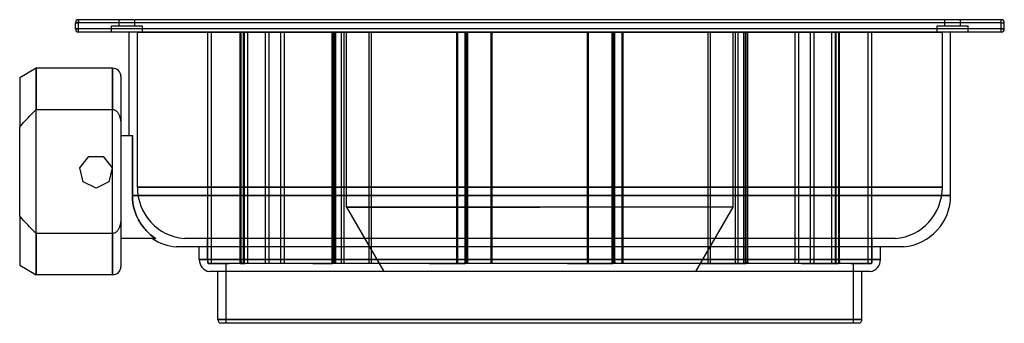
# Model space of a CAD drawing. Header units: millimetres. Extents: x -252 to 225, y -74 to 74.
import ezdxf

# ---------------------------------------------------------------- set-up
doc = ezdxf.new("R2010")
doc.units = ezdxf.units.MM
doc.layers.add('HIDDEN', color=7, linetype='Continuous')
doc.layers.add('THICK', color=7, linetype='Continuous')

msp = doc.modelspace()

# ---------------------------------------------------------------- linework, layer by layer
at = {"layer": 'HIDDEN'}
for p, q in [((-225, 72), (-223.5, 72)), ((-225, 72), (-225, 72)), ((-223.5, 73.5), (-223.5, 73.5)), ((-223.5, 72), (-223.5, 73.5)), ((-223.5, 69), (-223.5, 72)), ((223.5, 72), (-223.5, 72)), ((-203.75, 70.5), (-203.75, 73.5)), ((-203.75, 70.5), (-203.75, 73.5)), ((-196.25, 70.5), (-196.25, 73.5)), ((-196.25, 70.5), (-196.25, 73.5)), ((196.25, 70.5), (196.25, 73.5)), ((196.25, 70.5), (196.25, 73.5)), ((203.75, 70.5), (203.75, 73.5)), ((203.75, 70.5), (203.75, 73.5)), ((223.5, 73.5), (223.5, 73.5)), ((223.5, 72), (223.5, 73.5)), ((223.5, 72), (225, 72)), ((223.5, 69), (223.5, 72)), ((225, 72), (225, 72)), ((-225, 69), (-223.5, 69)), ((-225, 69), (-225, 69)), ((-223.5, 67.5), (-223.5, 69)), ((223.5, 69), (-223.5, 69)), ((-223.5, 67.5), (-223.5, 67.5)), ((-207.5, 70.5), (-200, 70.5)), ((-207.5, 67.5), (-207.5, 70.5)), ((-207.5, 67.5), (-207.5, 70.5)), ((-200, 70.5), (-192.5, 70.5)), ((-195, 67.5), (0, 67.5)), ((-195, -7.6), (-195, 67.5)), ((-192.5, 67.5), (-192.5, 70.5)), ((-192.5, 67.5), (-192.5, 70.5)), ((-160.89, -43.74), (-160.89, 67.5)), ((-159.11, -44.5), (-159.11, 67.5)), ((-145.15, -43.74), (-145.15, 67.5)), ((-144.76, -43.74), (-144.76, 67.5)), ((-143.55, -44.5), (-143.55, 67.5)), ((-143.4, -44.6), (-143.4, 67.5)), ((-143.16, -44.5), (-143.16, 67.5)), ((-141.41, -44.6), (-141.41, 67.5)), ((-132.93, -44.6), (-132.93, 67.5)), ((-131.11, -44.6), (-131.11, 67.5)), ((-125.48, -44.6), (-125.48, 67.5)), ((-123.7, -44.6), (-123.7, 67.5)), ((-100.67, -43.74), (-100.67, 67.5)), ((-99.96, -43.74), (-99.96, 67.5)), ((-99.56, -44.5), (-99.56, 67.5)), ((-98.85, -44.5), (-98.85, 67.5)), ((-96.12, -44.6), (-96.12, 67.5)), ((-94.84, -44.6), (-94.84, 67.5)), ((-93.6, -17.3), (-93.6, 67.5)), ((-82.7, -44.6), (-82.7, 67.5)), ((-81.49, -44.6), (-81.49, 67.5)), ((-40.28, -44.6), (-40.28, 67.5)), ((-39.79, -44.6), (-39.79, 67.5)), ((-36.24, -43.74), (-36.24, 67.5)), ((-35.85, -44.5), (-35.85, 67.5)), ((-35.36, -43.74), (-35.36, 67.5)), ((-34.96, -44.5), (-34.96, 67.5)), ((-23.54, -44.6), (-23.54, 67.5)), ((-23.14, -44.6), (-23.14, 67.5)), ((0, 67.5), (195, 67.5)), ((23.14, -44.6), (23.14, 67.5)), ((23.54, -44.6), (23.54, 67.5)), ((34.96, -44.5), (34.96, 67.5)), ((35.36, -43.74), (35.36, 67.5)), ((35.85, -44.5), (35.85, 67.5)), ((36.24, -43.74), (36.24, 67.5)), ((39.79, -44.6), (39.79, 67.5)), ((40.28, -44.6), (40.28, 67.5)), ((81.49, -44.6), (81.49, 67.5)), ((82.7, -44.6), (82.7, 67.5)), ((93.6, -17.3), (93.6, 67.5)), ((94.84, -44.6), (94.84, 67.5)), ((96.12, -44.6), (96.12, 67.5)), ((98.85, -44.5), (98.85, 67.5)), ((99.56, -44.5), (99.56, 67.5)), ((99.96, -43.74), (99.96, 67.5)), ((100.67, -43.74), (100.67, 67.5)), ((123.7, -44.6), (123.7, 67.5)), ((125.48, -44.6), (125.48, 67.5)), ((131.11, -44.6), (131.11, 67.5)), ((132.93, -44.6), (132.93, 67.5)), ((141.41, -44.6), (141.41, 67.5)), ((143.16, -44.5), (143.16, 67.5)), ((143.4, -44.6), (143.4, 67.5)), ((143.55, -44.5), (143.55, 67.5)), ((144.76, -43.74), (144.76, 67.5)), ((145.15, -43.74), (145.15, 67.5)), ((159.11, -44.5), (159.11, 67.5)), ((160.89, -43.74), (160.89, 67.5)), ((192.5, 70.5), (200, 70.5)), ((192.5, 67.5), (192.5, 70.5)), ((192.5, 67.5), (192.5, 70.5)), ((195, -7.6), (195, 67.5)), ((200, 70.5), (207.5, 70.5)), ((207.5, 67.5), (207.5, 70.5)), ((207.5, 67.5), (207.5, 70.5)), ((223.5, 69), (225, 69)), ((223.5, 67.5), (223.5, 69)), ((223.5, 67.5), (223.5, 67.5)), ((225, 69), (225, 69)), ((-244, 0), (-244, 50)), ((-207, 0), (-207, 50)), ((-203, 17.5), (-203, 17.5)), ((-197.42, -11.6), (-197.42, 17.5)), ((-218.47, 7.21), (-218.47, 7.21)), ((-211.53, 7.21), (-211.53, 7.21)), ((-222.8, 1.78), (-222.8, 1.78)), ((-207.2, 1.78), (-207.2, 1.78)), ((-244, -50), (-244, 0)), ((-207, -50), (-207, 0)), ((-221.25, -4.99), (-221.25, -4.99)), ((-215, -8), (-215, -8)), ((-208.75, -4.99), (-208.75, -4.99)), ((0, -7.6), (-195, -7.6)), ((-195, -7.6), (0, -7.6)), ((195, -7.6), (0, -7.6)), ((0, -7.6), (195, -7.6)), ((-197.41, -12.34), (-197.42, -11.6)), ((-197.42, -11.6), (0, -11.6)), ((-197.38, -13.1), (-197.41, -12.34)), ((-197.32, -13.87), (-197.38, -13.1)), ((-197.24, -14.65), (-197.32, -13.87)), ((0, -11.6), (199, -11.6)), ((-197.13, -15.43), (-197.24, -14.65)), ((-196.99, -16.22), (-197.13, -15.43)), ((-196.83, -17), (-196.99, -16.22)), ((-196.64, -17.77), (-196.83, -17)), ((-196.44, -18.53), (-196.64, -17.77)), ((-196.21, -19.27), (-196.44, -18.53)), ((-93.6, -17.3), (-75.59, -48.5)), ((0, -17.3), (-93.6, -17.3)), ((-93.6, -17.3), (0, -17.3)), ((93.6, -17.3), (0, -17.3)), ((93.6, -17.3), (0, -17.3)), ((75.59, -48.5), (93.6, -17.3)), ((-195.96, -20), (-196.21, -19.27)), ((-195.69, -20.71), (-195.96, -20)), ((-195.41, -21.39), (-195.69, -20.71)), ((-195.11, -22.07), (-195.41, -21.39)), ((-194.77, -22.76), (-195.11, -22.07)), ((-194.41, -23.45), (-194.77, -22.76)), ((-194.03, -24.13), (-194.41, -23.45)), ((-193.62, -24.81), (-194.03, -24.13)), ((-193.18, -25.48), (-193.62, -24.81)), ((-192.73, -26.13), (-193.18, -25.48)), ((-192.26, -26.77), (-192.73, -26.13)), ((-191.77, -27.38), (-192.26, -26.77)), ((-191.26, -27.97), (-191.77, -27.38)), ((-190.75, -28.54), (-191.26, -27.97)), ((-190.24, -29.08), (-190.75, -28.54)), ((-203, -32.5), (-203, -32.5)), ((-189.71, -29.6), (-190.24, -29.08)), ((-189.16, -30.11), (-189.71, -29.6)), ((-188.58, -30.62), (-189.16, -30.11)), ((-187.98, -31.11), (-188.58, -30.62)), ((-187.35, -31.59), (-187.98, -31.11)), ((-186.71, -32.06), (-187.35, -31.59)), ((-186.05, -32.5), (-186.71, -32.06)), ((172.23, -32.5), (-172.23, -32.5)), ((-161, -42.6), (-161, -32.5)), ((161, -42.6), (161, -32.5)), ((-165, -42.6), (0, -42.6)), ((0, -42.6), (-161, -42.6)), ((-161, -42.6), (0, -42.6)), ((0, -42.6), (165, -42.6)), ((161, -42.6), (0, -42.6)), ((0, -42.6), (161, -42.6)), ((-160.86, -43.87), (-160.89, -43.74)), ((-160.89, -43.74), (-160.86, -43.88)), ((-160.83, -44), (-160.86, -43.87)), ((-160.86, -43.88), (-160.83, -44.01)), ((-160.8, -44.13), (-160.83, -44)), ((-160.83, -44.01), (-160.8, -44.14)), ((-160.77, -44.25), (-160.8, -44.13)), ((-160.8, -44.14), (-160.76, -44.26)), ((-160.73, -44.38), (-160.77, -44.25)), ((-160.76, -44.26), (-160.73, -44.38)), ((-160.69, -44.5), (-160.73, -44.38)), ((-160.73, -44.38), (-160.69, -44.5)), ((-145.14, -44.5), (-160.69, -44.5)), ((-160.69, -44.5), (-150.59, -44.5)), ((-152, -73.5), (-152, -44.5)), ((-151.26, -44.6), (-151.26, -44.5)), ((-144.65, -44.6), (-151.26, -44.6)), ((-144.93, -44.5), (-150.59, -44.5)), ((-150.59, -44.5), (-150.59, -44.6)), ((-145.12, -43.87), (-145.15, -43.74)), ((-145.15, -43.74), (-145.15, -43.88)), ((-145.15, -43.88), (-145.15, -44.01)), ((-145.15, -44.01), (-145.15, -44.14)), ((-145.15, -44.14), (-145.15, -44.26)), ((-145.15, -44.26), (-145.15, -44.38)), ((-145.15, -44.38), (-145.14, -44.5)), ((-145.14, -44.5), (-144.65, -44.5)), ((-145.09, -44), (-145.12, -43.87)), ((-145.06, -44.13), (-145.09, -44)), ((-145.02, -44.25), (-145.06, -44.13)), ((-144.97, -44.38), (-145.02, -44.25)), ((-144.93, -44.5), (-144.97, -44.38)), ((-100.85, -44.5), (-144.93, -44.5)), ((-144.74, -43.87), (-144.76, -43.74)), ((-144.76, -43.74), (-144.71, -43.88)), ((-144.72, -44), (-144.74, -43.87)), ((-144.7, -44.13), (-144.72, -44)), ((-144.71, -43.88), (-144.65, -44.01)), ((-144.68, -44.25), (-144.7, -44.13)), ((-144.65, -44.38), (-144.68, -44.25)), ((-144.65, -44.01), (-144.6, -44.14)), ((-144.62, -44.5), (-144.65, -44.38)), ((-144.65, -44.5), (-144.65, -44.6)), ((-144.65, -44.6), (-142.77, -44.6)), ((-144.6, -44.14), (-144.54, -44.26)), ((-144.54, -44.26), (-144.47, -44.38)), ((-144.47, -44.38), (-144.41, -44.5)), ((-142.77, -44.6), (-142.77, -44.5)), ((-141.41, -44.6), (-142.77, -44.6)), ((-132.93, -44.6), (-141.41, -44.6)), ((-110.06, -44.6), (-132.93, -44.6)), ((-129.8, -44.6), (-129.8, -44.5)), ((-126.7, -44.5), (-126.7, -44.6)), ((-110.06, -44.5), (-110.06, -44.6)), ((-110.06, -44.6), (-105.99, -44.6)), ((-105.99, -44.6), (-105.99, -44.5)), ((-105.99, -44.5), (-100.46, -44.5)), ((-96.12, -44.6), (-105.99, -44.6)), ((-100.82, -44.38), (-100.85, -44.5)), ((-100.79, -44.26), (-100.82, -44.38)), ((-100.75, -44.14), (-100.79, -44.26)), ((-100.72, -44.01), (-100.75, -44.14)), ((-100.7, -43.88), (-100.72, -44.01)), ((-100.67, -43.74), (-100.7, -43.88)), ((-100.64, -43.87), (-100.67, -43.74)), ((-100.61, -44), (-100.64, -43.87)), ((-100.58, -44.13), (-100.61, -44)), ((-100.54, -44.25), (-100.58, -44.13)), ((-100.5, -44.38), (-100.54, -44.25)), ((-100.46, -44.5), (-100.5, -44.38)), ((-36.59, -44.5), (-100.46, -44.5)), ((-99.95, -43.87), (-99.96, -43.74)), ((-99.96, -43.74), (-99.9, -43.88)), ((-99.95, -44), (-99.95, -43.87)), ((-99.94, -44.13), (-99.95, -44)), ((-99.93, -44.25), (-99.94, -44.13)), ((-99.92, -44.38), (-99.93, -44.25)), ((-99.91, -44.5), (-99.92, -44.38)), ((-99.9, -43.88), (-99.83, -44.01)), ((-99.83, -44.01), (-99.76, -44.14)), ((-99.76, -44.14), (-99.68, -44.26)), ((-99.68, -44.26), (-99.61, -44.38)), ((-99.61, -44.38), (-99.52, -44.5)), ((-53.67, -44.6), (-96.12, -44.6)), ((-82.63, -44.6), (-82.63, -44.5)), ((-77.72, -44.5), (-77.72, -44.6)), ((-53.67, -44.5), (-53.67, -44.6)), ((-53.67, -44.6), (-48.23, -44.6)), ((-48.23, -44.6), (-48.23, -44.5)), ((-48.23, -44.5), (-36.1, -44.5)), ((-40.28, -44.6), (-48.23, -44.6)), ((13.35, -44.6), (-40.28, -44.6)), ((-36.52, -44.38), (-36.59, -44.5)), ((-36.46, -44.26), (-36.52, -44.38)), ((-36.4, -44.14), (-36.46, -44.26)), ((-36.35, -44.01), (-36.4, -44.14)), ((-36.29, -43.88), (-36.35, -44.01)), ((-36.24, -43.74), (-36.29, -43.88)), ((-36.22, -43.87), (-36.24, -43.74)), ((-36.2, -44), (-36.22, -43.87)), ((-36.18, -44.13), (-36.2, -44)), ((-36.16, -44.25), (-36.18, -44.13)), ((-36.13, -44.38), (-36.16, -44.25)), ((-36.1, -44.5), (-36.13, -44.38)), ((34.93, -44.5), (-36.1, -44.5)), ((-35.41, -44.5), (-35.4, -44.38)), ((-35.4, -44.38), (-35.39, -44.25)), ((-35.39, -44.25), (-35.38, -44.13)), ((-35.38, -44.13), (-35.37, -44)), ((-35.37, -43.87), (-35.36, -43.74)), ((-35.37, -44), (-35.37, -43.87)), ((-35.36, -43.74), (-35.3, -43.88)), ((-35.3, -43.88), (-35.23, -44.01)), ((-35.23, -44.01), (-35.16, -44.14)), ((-35.16, -44.14), (-35.09, -44.26)), ((-35.09, -44.26), (-35.01, -44.38)), ((-35.01, -44.38), (-34.93, -44.5)), ((-19.09, -44.6), (-19.09, -44.5)), ((-13.35, -44.5), (-13.35, -44.6)), ((13.35, -44.5), (13.35, -44.6)), ((13.35, -44.6), (19.09, -44.6)), ((19.09, -44.6), (19.09, -44.5)), ((19.09, -44.5), (35.41, -44.5)), ((23.14, -44.6), (19.09, -44.6)), ((23.54, -44.6), (23.14, -44.6)), ((77.72, -44.6), (23.54, -44.6)), ((35.01, -44.38), (34.93, -44.5)), ((35.09, -44.26), (35.01, -44.38)), ((35.16, -44.14), (35.09, -44.26)), ((35.23, -44.01), (35.16, -44.14)), ((35.3, -43.88), (35.23, -44.01)), ((35.36, -43.74), (35.3, -43.88)), ((35.37, -43.87), (35.36, -43.74)), ((35.37, -44), (35.37, -43.87)), ((35.38, -44.12), (35.37, -44)), ((35.39, -44.25), (35.38, -44.12)), ((35.4, -44.38), (35.39, -44.25)), ((35.41, -44.5), (35.4, -44.38)), ((99.52, -44.5), (35.41, -44.5)), ((36.1, -44.5), (36.13, -44.38)), ((36.13, -44.38), (36.16, -44.25)), ((36.16, -44.25), (36.18, -44.13)), ((36.18, -44.13), (36.2, -44)), ((36.2, -44), (36.22, -43.87)), ((36.22, -43.87), (36.24, -43.74)), ((36.24, -43.74), (36.29, -43.88)), ((36.29, -43.88), (36.35, -44.01)), ((36.35, -44.01), (36.4, -44.14)), ((36.4, -44.14), (36.46, -44.26)), ((36.46, -44.26), (36.52, -44.38)), ((36.52, -44.38), (36.59, -44.5)), ((48.23, -44.6), (48.23, -44.5)), ((53.67, -44.5), (53.67, -44.6)), ((77.72, -44.5), (77.72, -44.6)), ((77.72, -44.6), (82.63, -44.6)), ((82.63, -44.6), (82.63, -44.5)), ((82.63, -44.5), (99.56, -44.5)), ((82.7, -44.6), (82.63, -44.6)), ((126.7, -44.6), (82.7, -44.6)), ((99.61, -44.38), (99.52, -44.5)), ((99.56, -44.5), (99.91, -44.5)), ((99.69, -44.26), (99.61, -44.38)), ((99.76, -44.13), (99.69, -44.26)), ((99.83, -44), (99.76, -44.13)), ((99.9, -43.87), (99.83, -44)), ((99.96, -43.74), (99.9, -43.87)), ((99.91, -44.5), (99.92, -44.38)), ((144.41, -44.5), (99.91, -44.5)), ((99.92, -44.38), (99.93, -44.25)), ((99.93, -44.25), (99.94, -44.12)), ((99.94, -44.12), (99.95, -44)), ((99.95, -43.87), (99.96, -43.74)), ((99.95, -44), (99.95, -43.87)), ((100.46, -44.5), (100.5, -44.38)), ((100.5, -44.38), (100.54, -44.25)), ((100.54, -44.25), (100.58, -44.12)), ((100.58, -44.12), (100.61, -44)), ((100.61, -44), (100.64, -43.87)), ((100.64, -43.87), (100.67, -43.74)), ((100.67, -43.74), (100.69, -43.87)), ((100.69, -43.87), (100.72, -44)), ((100.72, -44), (100.75, -44.13)), ((100.75, -44.13), (100.78, -44.26)), ((100.78, -44.26), (100.82, -44.38)), ((100.82, -44.38), (100.85, -44.5)), ((105.99, -44.6), (105.99, -44.5)), ((110.06, -44.5), (110.06, -44.6)), ((126.7, -44.5), (126.7, -44.6)), ((126.7, -44.6), (129.8, -44.6)), ((129.8, -44.6), (129.8, -44.5)), ((129.8, -44.5), (143.55, -44.5)), ((150.59, -44.6), (129.8, -44.6)), ((142.77, -44.6), (142.77, -44.5)), ((143.55, -44.5), (144.62, -44.5)), ((144.47, -44.38), (144.41, -44.5)), ((144.54, -44.26), (144.47, -44.38)), ((144.6, -44.14), (144.54, -44.26)), ((144.65, -44.01), (144.6, -44.14)), ((144.62, -44.5), (144.65, -44.38)), ((160.69, -44.5), (144.62, -44.5)), ((144.71, -43.88), (144.65, -44.01)), ((144.65, -44.38), (144.68, -44.25)), ((150.59, -44.5), (144.65, -44.5)), ((144.65, -44.5), (144.65, -44.6)), ((144.68, -44.25), (144.7, -44.13)), ((144.7, -44.13), (144.72, -44)), ((144.76, -43.74), (144.71, -43.88)), ((144.72, -44), (144.74, -43.87)), ((144.74, -43.87), (144.76, -43.74)), ((144.93, -44.5), (144.97, -44.38)), ((144.97, -44.38), (145.02, -44.25)), ((145.02, -44.25), (145.06, -44.13)), ((145.06, -44.13), (145.09, -44)), ((145.09, -44), (145.12, -43.87)), ((145.12, -43.87), (145.15, -43.74)), ((145.15, -44.38), (145.14, -44.5)), ((145.15, -43.74), (145.15, -43.88)), ((145.15, -43.88), (145.15, -44.01)), ((145.15, -44.01), (145.15, -44.14)), ((145.15, -44.14), (145.15, -44.26)), ((145.15, -44.26), (145.15, -44.38)), ((150.59, -44.5), (150.59, -44.6)), ((150.59, -44.6), (151.26, -44.6)), ((151.26, -44.6), (151.26, -44.5)), ((151.26, -44.5), (159.11, -44.5)), ((152, -73.5), (152, -44.5)), ((159.11, -44.5), (160.69, -44.5)), ((160.69, -44.5), (160.73, -44.38)), ((160.73, -44.38), (160.69, -44.5)), ((160.69, -44.5), (160.69, -44.5)), ((160.73, -44.38), (160.77, -44.25)), ((160.76, -44.26), (160.73, -44.38)), ((160.8, -44.13), (160.76, -44.26)), ((160.77, -44.25), (160.8, -44.12)), ((160.8, -44.12), (160.83, -44)), ((160.83, -44), (160.8, -44.13)), ((160.83, -44), (160.86, -43.87)), ((160.86, -43.87), (160.83, -44)), ((160.86, -43.87), (160.89, -43.74)), ((160.89, -43.74), (160.86, -43.87)), ((-156, -71.6), (0, -71.6)), ((0, -71.6), (156, -71.6))]:
    msp.add_line(p, q, dxfattribs=at)
for centre, radius, start, end in [((-170, -7.6), 25, 180, 264.8736), ((170, -7.6), 25, 275.1264, 0), ((-155, -42.6), 6, 180, 198.4614), ((155, -42.6), 6, 341.5386, 0)]:
    msp.add_arc(centre, radius, start, end, dxfattribs=at)
at = {"layer": 'THICK'}
for p, q in [((-223.5, 72), (-225, 72)), ((-225, 69), (-225, 72)), ((223.5, 73.5), (-223.5, 73.5)), ((-223.5, 73.5), (-223.5, 72)), ((-223.5, 69), (-223.5, 72)), ((223.5, 72), (-223.5, 72)), ((223.5, 72), (223.5, 73.5)), ((223.5, 69), (223.5, 72)), ((223.5, 72), (225, 72)), ((225, 69), (225, 72)), ((-223.5, 69), (-225, 69)), ((-223.5, 67.5), (-223.5, 69)), ((223.5, 69), (-223.5, 69)), ((223.5, 67.5), (-223.5, 67.5)), ((-199, 17.5), (-199, 67.5)), ((199, -11.6), (199, 67.5)), ((223.5, 67.5), (223.5, 69)), ((225, 69), (223.5, 69)), ((-244, 50), (-252, 45.38)), ((-244, 50), (-244, 30)), ((-207, 50), (-244, 50)), ((-207, 50), (-207, 30)), ((-252, 45.38), (-252, 21.43)), ((-203, 46), (-203, 22.72)), ((-245.66, 28.38), (-244.84, 29.18)), ((-244.84, 29.18), (-244, 30)), ((-244, 30), (-207, 30)), ((-207, 30), (-206.69, 29.98)), ((-206.69, 29.98), (-206.38, 29.92)), ((-206.38, 29.92), (-206.08, 29.82)), ((-206.08, 29.82), (-205.8, 29.69)), ((-205.8, 29.69), (-205.54, 29.54)), ((-205.54, 29.54), (-205.29, 29.35)), ((-205.29, 29.35), (-205.04, 29.14)), ((-205.04, 29.14), (-204.82, 28.91)), ((-204.82, 28.91), (-204.62, 28.67)), ((-204.62, 28.67), (-204.44, 28.43)), ((-250.08, 23.69), (-249.4, 24.46)), ((-249.4, 24.46), (-248.69, 25.23)), ((-248.69, 25.23), (-247.97, 26)), ((-247.97, 26), (-247.22, 26.79)), ((-247.22, 26.79), (-246.45, 27.58)), ((-246.45, 27.58), (-245.66, 28.38)), ((-204.44, 28.43), (-204.27, 28.17)), ((-204.27, 28.17), (-204.11, 27.9)), ((-204.11, 27.9), (-203.97, 27.62)), ((-203.97, 27.62), (-203.83, 27.32)), ((-203.83, 27.32), (-203.71, 27.03)), ((-203.71, 27.03), (-203.6, 26.73)), ((-203.6, 26.73), (-203.51, 26.44)), ((-203.51, 26.44), (-203.42, 26.15)), ((-203.42, 26.15), (-203.35, 25.85)), ((-203.35, 25.85), (-203.28, 25.55)), ((-203.28, 25.55), (-203.22, 25.24)), ((-203.22, 25.24), (-203.16, 24.92)), ((-203.16, 24.92), (-203.12, 24.6)), ((-203.12, 24.6), (-203.08, 24.28)), ((-203.08, 24.28), (-203.05, 23.96)), ((-203.05, 23.96), (-203.03, 23.64)), ((-252, 21.43), (-251.38, 22.18)), ((-252, -21.43), (-252, 21.43)), ((-251.38, 22.18), (-250.74, 22.93)), ((-250.74, 22.93), (-250.08, 23.69)), ((-203.03, 23.64), (-203.01, 23.32)), ((-203.01, 23.32), (-203, 23.02)), ((-203, 23.02), (-203, 22.72)), ((-203, 22.72), (-203, -22.72)), ((-203, 17.5), (-197.42, 17.5)), ((-197.42, 17.5), (-197.42, -11.6)), ((-222.8, 1.78), (-218.47, 7.21)), ((-218.47, 7.21), (-211.53, 7.21)), ((-211.53, 7.21), (-207.2, 1.78)), ((-221.25, -4.99), (-222.8, 1.78)), ((-207.2, 1.78), (-208.75, -4.99)), ((-215, -8), (-221.25, -4.99)), ((-208.75, -4.99), (-215, -8)), ((0, -11.6), (-197.42, -11.6)), ((-197.42, -11.6), (-197.41, -12.34)), ((-197.41, -12.34), (-197.38, -13.1)), ((-197.38, -13.1), (-197.32, -13.87)), ((-197.32, -13.87), (-197.24, -14.65)), ((199, -11.6), (0, -11.6)), ((-197.24, -14.65), (-197.13, -15.43)), ((-197.13, -15.43), (-196.99, -16.22)), ((-196.99, -16.22), (-196.83, -17)), ((-196.83, -17), (-196.64, -17.77)), ((-196.64, -17.77), (-196.44, -18.53)), ((-196.44, -18.53), (-196.21, -19.27)), ((-252, -21.43), (-252, -45.38)), ((-251.38, -22.18), (-252, -21.43)), ((-250.74, -22.93), (-251.38, -22.18)), ((-250.08, -23.69), (-250.74, -22.93)), ((-249.4, -24.46), (-250.08, -23.69)), ((-203.03, -23.64), (-203.05, -23.96)), ((-203.01, -23.32), (-203.03, -23.64)), ((-203, -23.02), (-203.01, -23.32)), ((-203, -22.72), (-203, -46)), ((-203, -22.72), (-203, -23.02)), ((-196.21, -19.27), (-195.96, -20)), ((-195.96, -20), (-195.69, -20.71)), ((-195.69, -20.71), (-195.41, -21.39)), ((-195.41, -21.39), (-195.11, -22.07)), ((-195.11, -22.07), (-194.77, -22.76)), ((-194.77, -22.76), (-194.41, -23.45)), ((-194.41, -23.45), (-194.03, -24.13)), ((-248.69, -25.23), (-249.4, -24.46)), ((-247.97, -26), (-248.69, -25.23)), ((-247.22, -26.79), (-247.97, -26)), ((-246.45, -27.58), (-247.22, -26.79)), ((-245.66, -28.38), (-246.45, -27.58)), ((-244.84, -29.18), (-245.66, -28.38)), ((-204.44, -28.43), (-204.62, -28.67)), ((-204.27, -28.17), (-204.44, -28.43)), ((-204.11, -27.9), (-204.27, -28.17)), ((-203.97, -27.62), (-204.11, -27.9)), ((-203.83, -27.32), (-203.97, -27.62)), ((-203.71, -27.03), (-203.83, -27.32)), ((-203.6, -26.73), (-203.71, -27.03)), ((-203.51, -26.44), (-203.6, -26.73)), ((-203.42, -26.15), (-203.51, -26.44)), ((-203.35, -25.85), (-203.42, -26.15)), ((-203.28, -25.55), (-203.35, -25.85)), ((-203.22, -25.24), (-203.28, -25.55)), ((-203.16, -24.92), (-203.22, -25.24)), ((-203.12, -24.6), (-203.16, -24.92)), ((-203.08, -24.28), (-203.12, -24.6)), ((-203.05, -23.96), (-203.08, -24.28)), ((-194.03, -24.13), (-193.62, -24.81)), ((-193.62, -24.81), (-193.18, -25.48)), ((-193.18, -25.48), (-192.73, -26.13)), ((-192.73, -26.13), (-192.26, -26.77)), ((-192.26, -26.77), (-191.77, -27.38)), ((-191.77, -27.38), (-191.26, -27.97)), ((-191.26, -27.97), (-190.75, -28.54)), ((-190.75, -28.54), (-190.24, -29.08)), ((-244, -30), (-244.84, -29.18)), ((-244, -30), (-244, -50)), ((-207, -30), (-244, -30)), ((-206.69, -29.98), (-207, -30)), ((-207, -30), (-207, -50)), ((-206.38, -29.92), (-206.69, -29.98)), ((-206.08, -29.82), (-206.38, -29.92)), ((-205.8, -29.69), (-206.08, -29.82)), ((-205.54, -29.54), (-205.8, -29.69)), ((-205.29, -29.35), (-205.54, -29.54)), ((-205.04, -29.14), (-205.29, -29.35)), ((-204.82, -28.91), (-205.04, -29.14)), ((-204.62, -28.67), (-204.82, -28.91)), ((-186.05, -32.5), (-203, -32.5)), ((-190.24, -29.08), (-189.71, -29.6)), ((-189.71, -29.6), (-189.16, -30.11)), ((-189.16, -30.11), (-188.58, -30.62)), ((-188.58, -30.62), (-187.98, -31.11)), ((-187.98, -31.11), (-187.35, -31.59)), ((-187.35, -31.59), (-186.71, -32.06)), ((-186.71, -32.06), (-186.05, -32.5)), ((176.23, -36.5), (-176.23, -36.5)), ((-165, -42.6), (-165, -36.5)), ((165, -42.6), (165, -36.5)), ((0, -42.6), (-165, -42.6)), ((165, -42.6), (0, -42.6)), ((-252, -45.38), (-244, -50)), ((-207, -50), (-244, -50)), ((160.09, -48.5), (-160.09, -48.5)), ((-156, -71.6), (-156, -48.5)), ((156, -71.6), (156, -48.5)), ((0, -71.6), (-156, -71.6)), ((154.62, -73.5), (-154.62, -73.5)), ((156, -71.6), (0, -71.6))]:
    msp.add_line(p, q, dxfattribs=at)
for centre, radius, start, end in [((-223.5, 72), 1.5, 90, 180), ((223.5, 72), 1.5, 0, 90), ((-223.5, 69), 1.5, 180, 270), ((223.5, 69), 1.5, 270, 0), ((-207, 46), 4, 0, 90), ((174, -11.6), 25, 275.1264, 0), ((-174, -11.6), 25, 236.7201, 264.8736), ((-159, -42.6), 6, 180, 259.5247), ((159, -42.6), 6, 280.4753, 0), ((-207, -46), 4, 270, 0), ((-154, -71.6), 2, 180, 251.8052), ((154, -71.6), 2, 288.1948, 0.0001)]:
    msp.add_arc(centre, radius, start, end, dxfattribs=at)

doc.saveas('drawing.dxf')
